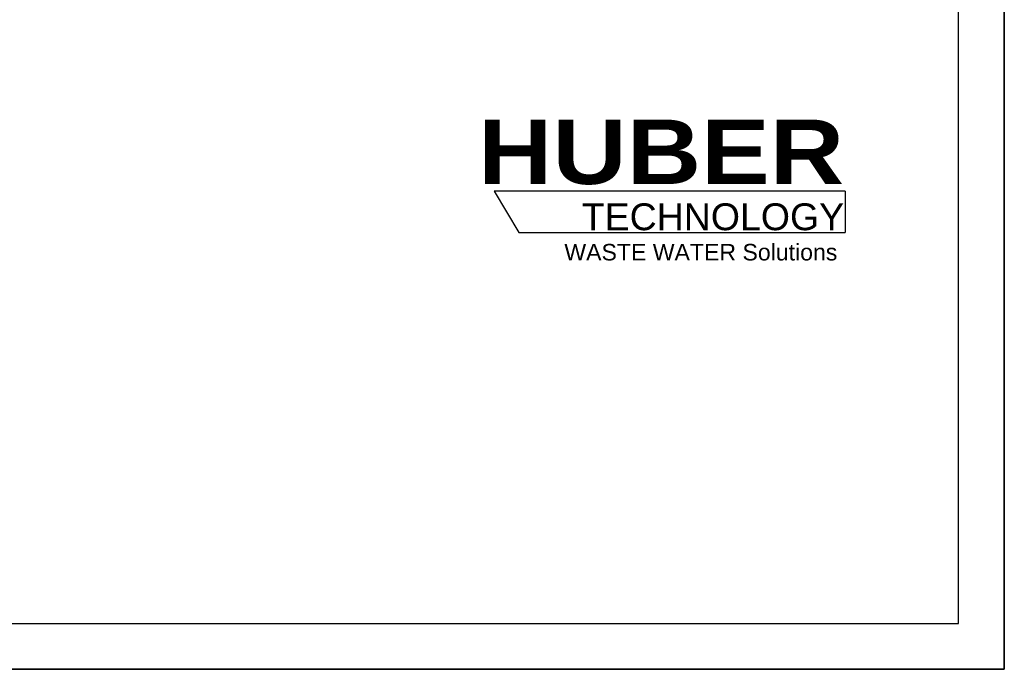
# Model space of a CAD drawing. Header units: millimetres. Extents: x 0 to 4200, y 0 to 2970.
# Tile 6 of 17: x 3127 to 4200, y 0 to 708. Entities that reach past the tile are written whole.
import ezdxf

# ---------------------------------------------------------------- set-up
doc = ezdxf.new("R2010")
doc.units = ezdxf.units.MM
doc.header["$LTSCALE"] = 231
doc.layers.get('0').update_dxf_attribs({"linetype": 'CONTINUOUS'})
doc.layers.add('HUBER_Logo_BL2', color=7, linetype='CONTINUOUS')
doc.styles.add('TEXTSTYLE_2', font='ariblk.ttf')
doc.styles.add('TEXTSTYLE_3', font='arial.ttf')

# ---------------------------------------------------------------- blocks, each defined once
blk = doc.blocks.new('HUBER_LOGO_BL2', base_point=(3837.5, 503.7))
at = {"layer": 'HUBER_Logo_BL2', "color": 5, "linetype": 'CONTINUOUS'}
for p, q in [((4026.4, 521), (3643.9, 521)), ((3643.9, 521), (3670.9, 476)), ((4026.4, 521), (4026.4, 476)), ((3670.9, 476), (4026.4, 476))]:
    blk.add_line(p, q, dxfattribs=at)
at = {"layer": 'HUBER_Logo_BL2', "color": 2, "linetype": 'CONTINUOUS', "attachment_point": 3, "line_spacing_factor": 0.78}
for s, insert, char_height, width, style in [('HUBER\\P\\fArial;\\H29.25;TECHNOLOGY ', (4025.4, 599.1), 70.2, 387.672, 'TEXTSTYLE_2'), ('WASTE WATER Solutions', (4018, 463.6), 18, 297.033, 'TEXTSTYLE_3')]:
    blk.add_mtext(s, dxfattribs=dict(at, insert=insert, char_height=char_height, width=width, style=style))

msp = doc.modelspace()

# ---------------------------------------------------------------- linework, layer by layer
at = {"color": 7, "linetype": 'CONTINUOUS'}
for p, q in [((4200, 0), (4200, 2970)), ((0, 0), (4200, 0))]:
    msp.add_line(p, q, dxfattribs=at)
at = {"color": 3, "linetype": 'CONTINUOUS'}
for p, q in [((4200, 2970), (4200, 0)), ((4200, 0), (0, 0))]:
    msp.add_line(p, q, dxfattribs=at)
at = {"color": 5, "linetype": 'CONTINUOUS'}
for p, q in [((4150, 50), (4150, 2920)), ((50, 50), (4150, 50))]:
    msp.add_line(p, q, dxfattribs=at)

# ---------------------------------------------------------------- block references
at = {"layer": 'HUBER_Logo_BL2'}
msp.add_blockref('HUBER_LOGO_BL2', (3837.497, 503.742), dxfattribs=at)

doc.saveas('drawing.dxf')
